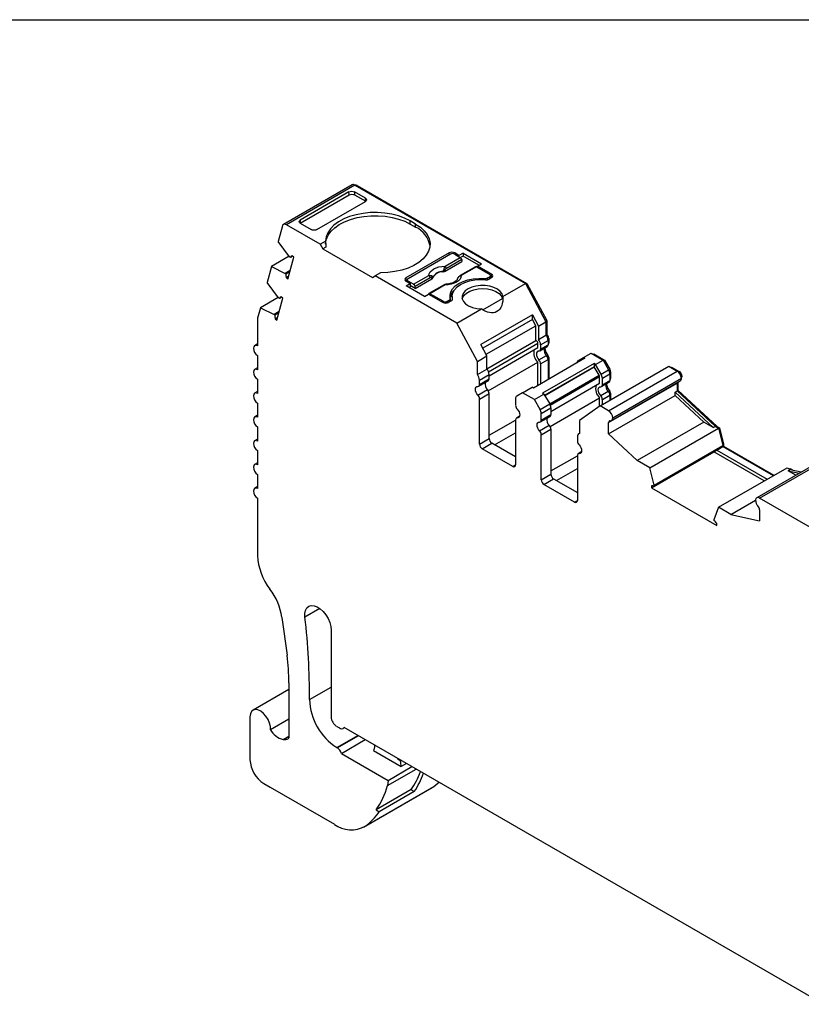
# Model space of a CAD drawing. Header units: millimetres. Extents: x 6 to 273, y 6 to 210.
# Tile 4 of 5: x 200 to 240, y 159 to 210. Entities that reach past the tile are written whole.
import ezdxf

# ---------------------------------------------------------------- set-up
doc = ezdxf.new("R2010")
doc.units = ezdxf.units.MM
doc.linetypes.add('SLD-Solid', pattern=[0])
doc.layers.add('TEXT', color=140, linetype='SLD-Solid', lineweight=25)

msp = doc.modelspace()

# ---------------------------------------------------------------- linework, layer by layer
for p, q in [((217.303, 201.048), (213.768, 199.007)), ((217.453, 201.033), (213.918, 198.992)), ((217.453, 201.033), (226.235, 195.964)), ((217.524, 200.992), (217.559, 201.013)), ((217.559, 201.013), (226.309, 195.962)), ((214.632, 199.07), (217.154, 200.526)), ((217.142, 200.682), (214.633, 199.233)), ((217.154, 200.526), (217.142, 200.682)), ((217.997, 200.352), (217.425, 200.682)), ((217.425, 200.682), (217.438, 200.526)), ((217.438, 200.526), (218.009, 200.196)), ((218.009, 200.196), (217.997, 200.352)), ((215.487, 198.74), (217.996, 200.188)), ((213.713, 198.929), (213.5, 198.133)), ((215.663, 197.984), (213.918, 198.992)), ((214.633, 199.233), (214.62, 199.063)), ((214.632, 199.07), (215.204, 198.74)), ((220.578, 199.025), (220.295, 199.189)), ((220.295, 199.025), (220.295, 199.189)), ((220.295, 199.025), (220.578, 198.862)), ((220.578, 198.862), (220.578, 199.025)), ((214.086, 197.338), (213.5, 198.133)), ((215.663, 197.984), (215.942, 198.145)), ((215.663, 197.984), (215.805, 197.74)), ((215.957, 197.827), (215.805, 197.74)), ((214.067, 197.363), (213.152, 196.835)), ((213.998, 196.19), (214.3, 197.317)), ((214.127, 197.302), (214.086, 197.338)), ((214.242, 197.368), (214.127, 197.302)), ((214.3, 197.317), (214.216, 197.392)), ((215.805, 197.74), (218.35, 196.27)), ((222.31, 197.535), (220.083, 196.25)), ((222.381, 197.474), (220.189, 196.209)), ((222.095, 196.853), (222.882, 197.308)), ((222.31, 197.433), (222.31, 197.535)), ((222.812, 197.409), (222.593, 197.535)), ((222.593, 197.535), (222.593, 197.474)), ((222.593, 197.474), (222.882, 197.308)), ((223.024, 197.531), (222.812, 197.409)), ((222.812, 197.348), (222.812, 197.409)), ((223.024, 197.368), (222.899, 197.295)), ((223.024, 197.531), (223.972, 196.984)), ((223.024, 197.531), (223.024, 197.368)), ((223.831, 196.903), (223.024, 197.368)), ((213.152, 196.835), (212.932, 196.016)), ((213.152, 196.835), (213.857, 196.485)), ((222.094, 196.6), (222.959, 197.1)), ((222.952, 197.192), (222.165, 196.738)), ((223.669, 196.829), (222.881, 196.375)), ((223.719, 196.825), (222.931, 196.37)), ((222.952, 197.192), (222.959, 197.1)), ((223.719, 196.825), (224.396, 196.433)), ((223.76, 196.862), (223.972, 196.984)), ((224.502, 196.433), (223.76, 196.862)), ((223.76, 196.801), (223.76, 196.862)), ((214.117, 196.635), (213.857, 196.485)), ((213.857, 196.485), (213.898, 196.448)), ((214.098, 196.564), (213.898, 196.448)), ((213.914, 196.265), (214.037, 196.336)), ((213.914, 196.265), (213.998, 196.19)), ((218.35, 196.27), (218.492, 196.352)), ((218.77, 196.512), (218.492, 196.352)), ((222.699, 193.923), (218.492, 196.352)), ((220.478, 195.92), (221.265, 196.374)), ((221.335, 196.259), (220.548, 195.804)), ((224.29, 196.25), (224.396, 196.311)), ((224.502, 196.27), (224.361, 196.188)), ((224.396, 196.209), (224.396, 196.311)), ((224.44, 196.234), (224.44, 196.372)), ((224.502, 196.27), (224.44, 196.306)), ((224.502, 196.27), (224.502, 196.433)), ((213.518, 195.221), (212.932, 196.016)), ((212.932, 196.016), (212.932, 196.016)), ((220.083, 196.25), (220.083, 196.086)), ((220.145, 196.122), (220.083, 196.086)), ((220.083, 196.086), (220.302, 195.96)), ((220.09, 195.837), (220.302, 195.96)), ((221.037, 195.29), (220.09, 195.837)), ((220.145, 196.148), (220.145, 196.05)), ((220.478, 195.92), (220.189, 196.086)), ((220.189, 196.086), (220.189, 196.025)), ((220.302, 195.796), (220.231, 195.756)), ((220.302, 195.96), (220.302, 195.796)), ((220.555, 195.712), (220.302, 195.858)), ((220.555, 195.712), (220.548, 195.804)), ((220.555, 195.712), (221.42, 196.211)), ((222.052, 195.896), (221.264, 195.442)), ((222.102, 195.891), (221.314, 195.437)), ((224.12, 196.161), (224.12, 196.217)), ((224.29, 196.25), (224.29, 196.162)), ((225.073, 195.293), (226.235, 195.964)), ((226.235, 195.964), (227.296, 193.995)), ((226.253, 195.929), (226.309, 195.962)), ((226.309, 195.962), (227.332, 194.065)), ((213.5, 195.246), (212.585, 194.718)), ((213.675, 195.251), (213.56, 195.184)), ((213.733, 195.2), (213.649, 195.275)), ((221.037, 195.29), (221.25, 195.413)), ((221.25, 195.413), (221.992, 194.984)), ((221.992, 195.045), (221.314, 195.437)), ((222.454, 195.301), (222.454, 195.137)), ((213.431, 194.073), (213.733, 195.2)), ((213.56, 195.184), (213.518, 195.221)), ((221.992, 194.984), (221.992, 195.045)), ((222.204, 195.045), (222.31, 195.107)), ((222.204, 195.045), (222.204, 194.958)), ((222.416, 195.066), (222.275, 194.984)), ((222.31, 195.005), (222.31, 195.107)), ((222.369, 195.038), (222.369, 195.188)), ((222.454, 195.137), (222.456, 195.098)), ((222.473, 195.13), (222.473, 195.166)), ((224.044, 194.609), (225.061, 195.195)), ((212.585, 194.718), (212.439, 194.176)), ((212.585, 194.718), (213.29, 194.367)), ((213.55, 194.518), (213.29, 194.367)), ((213.29, 194.367), (213.331, 194.331)), ((213.531, 194.446), (213.331, 194.331)), ((222.699, 193.923), (223.967, 194.655)), ((226.593, 194.353), (223.942, 192.822)), ((226.593, 194.353), (226.907, 193.77)), ((226.593, 194.11), (226.593, 194.353)), ((212.432, 194.116), (212.432, 192.746)), ((213.347, 194.148), (213.47, 194.219)), ((213.347, 194.148), (213.431, 194.073)), ((223.761, 191.954), (222.699, 193.923)), ((226.593, 194.11), (224.042, 192.637)), ((224.215, 192.316), (226.766, 193.789)), ((226.766, 193.789), (226.593, 194.11)), ((226.766, 193.02), (226.766, 193.789)), ((226.907, 193.77), (227.296, 193.995)), ((226.907, 193.77), (226.907, 193.085)), ((227.276, 194.033), (227.332, 194.065)), ((227.296, 193.995), (227.296, 193.31)), ((227.332, 194.065), (227.332, 193.356)), ((226.907, 193.085), (227.296, 193.31)), ((227.296, 193.336), (227.332, 193.356)), ((212.432, 192.847), (212.282, 192.761)), ((224.256, 192.24), (223.942, 192.822)), ((224.256, 191.571), (226.766, 193.02)), ((224.335, 191.421), (226.876, 192.888)), ((226.876, 192.661), (226.876, 192.888)), ((226.976, 192.488), (227.365, 192.712)), ((227.018, 192.807), (227.406, 193.031)), ((227.018, 192.807), (227.018, 192.579)), ((227.018, 192.579), (227.406, 192.804)), ((227.397, 193.108), (227.442, 193.133)), ((227.406, 193.031), (227.406, 192.804)), ((227.406, 192.885), (227.442, 192.906)), ((227.406, 192.852), (227.421, 192.86)), ((227.442, 193.133), (227.442, 192.906)), ((212.432, 192.256), (212.432, 191.521)), ((223.761, 191.954), (224.256, 192.24)), ((224.256, 191.554), (224.256, 192.24)), ((224.366, 191.212), (226.876, 192.661)), ((226.933, 192.029), (227.322, 192.254)), ((227.345, 192.225), (227.399, 192.257)), ((229.233, 192.151), (229.622, 192.376)), ((229.622, 192.376), (230.235, 192.022)), ((229.722, 192.318), (229.757, 192.338)), ((229.757, 192.338), (230.312, 192.018)), ((223.761, 191.269), (223.761, 191.954)), ((224.325, 190.439), (226.876, 191.912)), ((229.304, 192.11), (226.652, 190.579)), ((226.876, 190.709), (226.876, 191.912)), ((227.018, 191.831), (227.406, 192.055)), ((227.018, 191.831), (227.018, 190.791)), ((229.775, 191.838), (227.124, 190.307)), ((227.394, 192.13), (227.442, 192.157)), ((227.406, 192.055), (227.406, 191.015)), ((227.442, 192.157), (227.442, 191.035)), ((228.941, 191.983), (229.233, 192.151)), ((229.233, 192.151), (229.304, 192.11)), ((229.775, 191.838), (229.775, 191.675)), ((229.846, 191.797), (229.775, 191.838)), ((229.846, 191.797), (230.235, 192.022)), ((230.137, 191.292), (229.846, 191.797)), ((230.086, 189.658), (233.622, 191.699)), ((230.235, 192.022), (230.526, 191.517)), ((230.256, 191.986), (230.312, 192.018)), ((230.312, 192.018), (230.582, 191.549)), ((233.622, 191.699), (234.06, 191.446)), ((212.432, 191.623), (212.282, 191.536)), ((223.761, 191.269), (224.256, 191.554)), ((223.871, 190.99), (224.366, 191.276)), ((224.366, 191.048), (224.366, 191.276)), ((229.775, 191.675), (227.23, 190.205)), ((227.236, 190.194), (229.787, 191.668)), ((227.486, 189.761), (230.037, 191.235)), ((229.787, 191.668), (229.775, 191.675)), ((230.037, 191.235), (229.787, 191.668)), ((230.137, 191.292), (230.526, 191.517)), ((230.2, 191.083), (230.588, 191.308)), ((230.525, 189.405), (234.06, 191.446)), ((230.526, 191.517), (230.582, 191.549)), ((230.579, 191.384), (230.624, 191.41)), ((230.588, 191.308), (230.588, 190.967)), ((230.624, 191.41), (230.624, 191.069)), ((233.724, 191.64), (233.759, 191.661)), ((233.759, 191.661), (234.166, 191.426)), ((234.122, 191.4), (234.166, 191.426)), ((234.262, 191.16), (234.308, 191.186)), ((212.432, 191.031), (212.432, 190.296)), ((223.83, 190.671), (224.324, 190.957)), ((223.871, 190.763), (224.366, 191.048)), ((223.871, 190.763), (223.871, 190.99)), ((227.517, 189.698), (230.058, 191.165)), ((227.548, 189.375), (230.058, 190.824)), ((230.058, 190.824), (230.058, 191.165)), ((230.158, 190.651), (230.547, 190.875)), ((230.2, 190.742), (230.2, 191.083)), ((230.2, 190.742), (230.588, 190.967)), ((230.525, 188.796), (234.06, 190.837)), ((230.588, 191.048), (230.624, 191.069)), ((230.588, 191.015), (230.603, 191.023)), ((230.675, 188.91), (234.21, 190.951)), ((230.737, 189.043), (234.272, 191.084)), ((234.06, 190.837), (234.06, 190.435)), ((234.096, 190.885), (234.096, 190.477)), ((212.432, 190.398), (212.282, 190.311)), ((223.786, 190.213), (224.281, 190.499)), ((223.871, 190.014), (224.366, 190.3)), ((224.366, 187.98), (224.366, 190.3)), ((226.086, 190.334), (225.795, 190.166)), ((226.086, 190.334), (226.581, 190.62)), ((226.699, 189.981), (226.086, 190.334)), ((226.652, 190.579), (226.581, 190.62)), ((226.699, 189.981), (227.194, 190.266)), ((227.124, 190.307), (227.194, 190.266)), ((227.194, 190.266), (227.486, 189.761)), ((230.115, 190.193), (230.504, 190.417)), ((230.2, 189.994), (230.588, 190.218)), ((230.525, 188.223), (233.954, 190.203)), ((230.527, 190.388), (230.581, 190.42)), ((230.576, 190.293), (230.624, 190.32)), ((230.588, 190.218), (230.588, 189.948)), ((230.624, 190.32), (230.624, 189.969)), ((233.954, 190.374), (234.06, 190.435)), ((233.954, 190.203), (233.954, 190.374)), ((233.954, 190.374), (235.916, 188.548)), ((233.954, 190.203), (235.433, 188.826)), ((234.06, 190.456), (234.096, 190.477)), ((234.06, 190.435), (236.022, 188.609)), ((234.096, 190.477), (236.117, 188.595)), ((212.432, 189.806), (212.432, 189.072)), ((223.871, 187.694), (223.871, 190.014)), ((225.733, 190.029), (225.733, 189.688)), ((226.991, 189.476), (226.699, 189.981)), ((226.991, 189.476), (227.486, 189.761)), ((227.506, 188.603), (230.058, 190.076)), ((230.058, 189.639), (230.058, 190.076)), ((230.2, 189.724), (230.2, 189.994)), ((212.432, 189.173), (212.282, 189.086)), ((227.053, 189.267), (227.548, 189.552)), ((227.053, 188.926), (227.053, 189.267)), ((227.053, 188.926), (227.548, 189.212)), ((227.548, 189.552), (227.548, 189.212)), ((230.086, 189.658), (229.025, 188.915)), ((230.525, 189.405), (230.086, 189.658)), ((224.366, 188.143), (225.733, 188.932)), ((225.733, 188.94), (225.733, 186.619)), ((225.935, 189.124), (225.774, 189.031)), ((225.817, 189.04), (225.927, 189.104)), ((226.968, 188.376), (227.463, 188.662)), ((227.012, 188.834), (227.506, 189.12)), ((229.025, 188.915), (229.025, 188.23)), ((230.525, 188.223), (230.525, 188.796)), ((235.433, 188.826), (232.003, 186.847)), ((235.916, 188.548), (235.433, 188.826)), ((212.432, 188.582), (212.432, 187.847)), ((224.649, 187.653), (225.733, 188.279)), ((227.053, 188.177), (227.548, 188.463)), ((227.053, 185.857), (227.053, 188.177)), ((227.548, 188.463), (227.548, 186.143)), ((229.025, 188.244), (228.977, 188.216)), ((230.525, 188.223), (232.003, 186.847)), ((232.646, 186.476), (236.181, 188.517)), ((235.916, 188.548), (236.022, 188.609)), ((236.022, 188.609), (236.181, 188.517)), ((236.082, 188.574), (236.117, 188.595)), ((236.117, 188.595), (236.237, 188.525)), ((236.181, 188.517), (236.411, 187.614)), ((236.186, 188.496), (236.237, 188.525)), ((236.237, 188.525), (236.446, 187.702)), ((212.432, 187.948), (212.282, 187.862)), ((223.871, 187.694), (224.366, 187.98)), ((224.012, 187.449), (224.507, 187.735)), ((225.733, 187.027), (224.507, 187.735)), ((228.915, 188.079), (228.915, 187.851)), ((236.396, 187.673), (236.446, 187.702)), ((236.446, 187.702), (236.446, 187.585)), ((212.432, 187.357), (212.432, 186.622)), ((225.591, 186.538), (224.012, 187.449)), ((229.117, 187.287), (228.956, 187.194)), ((228.999, 187.203), (229.109, 187.267)), ((232.734, 185.442), (235.951, 187.299)), ((232.875, 185.573), (236.411, 187.614)), ((232.875, 185.523), (236.093, 187.381)), ((238.546, 185.801), (235.951, 187.299)), ((235.951, 187.299), (235.951, 187.299)), ((236.093, 187.381), (236.411, 187.564)), ((236.093, 187.381), (238.688, 185.883)), ((236.411, 187.614), (236.411, 187.564)), ((236.411, 187.564), (236.446, 187.585)), ((236.411, 187.564), (239.006, 186.066)), ((236.446, 187.585), (239.041, 186.087)), ((212.432, 186.723), (212.282, 186.637)), ((225.591, 186.538), (225.733, 186.619)), ((227.548, 186.306), (228.915, 187.095)), ((228.915, 187.103), (228.915, 184.782)), ((232.646, 186.476), (232.003, 186.847)), ((241.689, 186.971), (238.153, 184.93)), ((238.303, 184.915), (241.839, 186.956)), ((212.432, 186.132), (212.432, 185.397)), ((227.053, 185.857), (227.548, 186.143)), ((227.831, 185.816), (228.915, 186.442)), ((232.875, 185.573), (232.646, 186.476)), ((236.18, 184.435), (239.716, 186.476)), ((239.716, 186.476), (239.875, 186.384)), ((239.769, 186.323), (239.875, 186.384)), ((240.168, 186.093), (239.769, 186.323)), ((239.769, 186.323), (240.344, 186.194)), ((239.837, 186.406), (239.872, 186.427)), ((239.872, 186.427), (239.991, 186.358)), ((239.875, 186.384), (240.45, 186.256)), ((227.194, 185.612), (227.689, 185.898)), ((228.773, 184.701), (227.194, 185.612)), ((227.689, 185.898), (228.915, 185.19)), ((212.432, 185.499), (212.282, 185.412)), ((232.734, 185.542), (232.734, 185.442)), ((232.734, 185.442), (236.092, 183.503)), ((232.875, 185.523), (232.875, 185.573)), ((212.432, 184.907), (212.432, 181.955)), ((228.773, 184.701), (228.915, 184.782)), ((236.823, 184.064), (238.091, 184.796)), ((242.88, 182.272), (238.303, 184.915)), ((236.18, 184.435), (235.951, 183.797)), ((236.823, 184.064), (236.18, 184.435)), ((238.303, 184.306), (238.303, 183.733)), ((235.951, 183.797), (235.951, 183.748)), ((236.092, 183.503), (236.092, 183.604)), ((236.823, 184.064), (238.303, 183.733)), ((215.646, 179.223), (214.874, 178.778)), ((213.69, 178.769), (213.954, 176.815)), ((216.228, 178.106), (216.228, 173.644)), ((214.052, 175.053), (212.2, 173.984)), ((214.052, 175.399), (214.052, 172.557)), ((215.107, 174.532), (216.228, 175.18)), ((212.045, 173.64), (212.045, 171.436)), ((214.052, 173.523), (213.103, 172.975)), ((216.511, 173.154), (216.653, 173.073)), ((216.853, 173.053), (216.911, 173.087)), ((241.593, 158.838), (216.898, 173.095)), ((213.746, 172.479), (214.052, 172.656)), ((216.521, 172.061), (217.605, 172.686)), ((217.638, 172.667), (216.554, 172.042)), ((216.754, 171.763), (217.979, 172.47)), ((216.554, 172.042), (216.521, 172.061)), ((216.754, 171.763), (219.16, 170.374)), ((218.413, 171.907), (219.842, 171.082)), ((219.744, 171.407), (219.782, 171.429)), ((219.802, 171.373), (219.744, 171.407)), ((219.133, 170.104), (220.605, 170.954)), ((219.16, 170.374), (220.385, 171.081)), ((219.802, 171.373), (219.841, 171.396)), ((220.113, 171.238), (219.842, 171.082)), ((212.752, 170.211), (213.087, 170.018)), ((213.087, 170.018), (216.395, 168.108)), ((217.895, 167.959), (221.43, 170)), ((217.975, 168.011), (221.511, 170.052)), ((220.345, 169.894), (218.542, 168.853)), ((219.16, 170.374), (219.133, 170.104)), ((220.345, 169.894), (220.509, 169.799)), ((221.43, 170), (221.511, 170.052)), ((220.509, 169.799), (218.706, 168.758)), ((218.542, 168.853), (218.706, 168.758))]:
    msp.add_line(p, q)
at = {"flags": 128}
for points in [[(220.295, 199.189), (220.011, 199.33), (219.693, 199.446), (219.35, 199.534), (218.988, 199.592), (218.616, 199.618), (218.24, 199.613), (217.87, 199.575), (217.514, 199.507), (217.179, 199.41), (216.872, 199.285), (216.6, 199.135), (216.37, 198.964), (216.185, 198.775), (216.051, 198.573), (215.969, 198.361), (215.942, 198.145)], [(215.942, 197.984), (215.944, 198.04), (215.984, 198.252), (216.077, 198.458), (216.221, 198.654), (216.413, 198.837), (216.648, 199.001), (216.921, 199.144), (217.228, 199.263), (217.561, 199.355), (217.913, 199.418), (218.278, 199.451), (218.647, 199.454), (219.013, 199.425), (219.368, 199.367), (219.705, 199.279), (220.016, 199.165), (220.295, 199.025)], [(213.918, 198.992), (213.883, 199.009), (213.85, 199.019), (213.818, 199.021), (213.789, 199.016), (213.763, 199.004), (213.741, 198.985), (213.725, 198.96), (213.713, 198.929)], [(220.578, 199.025), (220.823, 198.861), (221.024, 198.678), (221.176, 198.48), (221.276, 198.271), (221.322, 198.056), (221.312, 197.839), (221.248, 197.626), (221.13, 197.42), (220.961, 197.226), (220.744, 197.049), (220.485, 196.893), (220.189, 196.759), (219.862, 196.653), (219.511, 196.575), (219.145, 196.528), (218.77, 196.512)], [(221.265, 196.374), (221.281, 196.467), (221.329, 196.557), (221.406, 196.64), (221.509, 196.712), (221.634, 196.772), (221.778, 196.816), (221.933, 196.844), (222.095, 196.853)], [(221.42, 196.211), (221.417, 196.247), (221.414, 196.275)], [(221.474, 196.287), (221.475, 196.279), (221.475, 196.272)], [(221.988, 196.568), (221.987, 196.577), (221.987, 196.583)], [(222.091, 196.665), (222.092, 196.629), (222.094, 196.6)], [(222.931, 196.37), (222.915, 196.277), (222.867, 196.187), (222.79, 196.104), (222.687, 196.032), (222.562, 195.972), (222.419, 195.928), (222.263, 195.901), (222.102, 195.891)], [(222.773, 196.278), (222.773, 196.278), (222.774, 196.279), (222.776, 196.278), (222.779, 196.277)], [(222.367, 195.205), (222.353, 195.37), (222.392, 195.534), (222.483, 195.692), (222.622, 195.836), (222.805, 195.964), (223.026, 196.07), (223.277, 196.15), (223.549, 196.203), (223.834, 196.225), (224.12, 196.217)], [(222.473, 195.166), (222.455, 195.328), (222.491, 195.49), (222.578, 195.645), (222.714, 195.787), (222.894, 195.913), (223.111, 196.017), (223.358, 196.095), (223.627, 196.146), (223.907, 196.166), (224.188, 196.156)], [(225.073, 195.293), (225.032, 195.431), (224.938, 195.559), (224.796, 195.671), (224.613, 195.762), (224.4, 195.826), (224.166, 195.86), (223.925, 195.863), (223.689, 195.834), (223.471, 195.775), (223.283, 195.688), (223.133, 195.579), (223.03, 195.453), (222.98, 195.317), (222.985, 195.178), (223.044, 195.043), (223.155, 194.92), (223.312, 194.814), (223.507, 194.732), (223.729, 194.678), (223.967, 194.655)], [(221.314, 195.437), (221.301, 195.443), (221.289, 195.446), (221.277, 195.446), (221.267, 195.443), (221.258, 195.437), (221.251, 195.428), (221.246, 195.416), (221.245, 195.41)], [(222.985, 195.178), (222.998, 195.222), (223.075, 195.354), (223.202, 195.473), (223.373, 195.572), (223.578, 195.645), (223.808, 195.689), (224.048, 195.702), (224.288, 195.683), (224.513, 195.633), (224.713, 195.554), (224.876, 195.451), (224.994, 195.33), (225.061, 195.195)], [(212.432, 192.746), (212.351, 192.774), (212.282, 192.761), (212.236, 192.708), (212.22, 192.624), (212.236, 192.52), (212.282, 192.414), (212.351, 192.322), (212.432, 192.256)], [(226.933, 192.479), (226.881, 192.471), (226.84, 192.442), (226.814, 192.392), (226.805, 192.327), (226.814, 192.252), (226.84, 192.173), (226.881, 192.097), (226.933, 192.029)], [(212.432, 191.521), (212.351, 191.549), (212.282, 191.536), (212.236, 191.483), (212.22, 191.399), (212.236, 191.296), (212.282, 191.19), (212.351, 191.097), (212.432, 191.031)], [(234.063, 190.866), (234.062, 190.859), (234.06, 190.837)], [(212.432, 190.296), (212.351, 190.325), (212.282, 190.311), (212.236, 190.258), (212.22, 190.174), (212.236, 190.071), (212.282, 189.965), (212.351, 189.872), (212.432, 189.806)], [(223.786, 190.213), (223.734, 190.28), (223.693, 190.357), (223.668, 190.436), (223.659, 190.511), (223.668, 190.576), (223.693, 190.625), (223.734, 190.655), (223.786, 190.662)], [(230.115, 190.193), (230.063, 190.26), (230.022, 190.336), (229.996, 190.415), (229.987, 190.491), (229.996, 190.555), (230.022, 190.605), (230.063, 190.634), (230.115, 190.642)], [(225.817, 189.489), (225.87, 189.422), (225.91, 189.345), (225.936, 189.266), (225.945, 189.191), (225.936, 189.126), (225.91, 189.077), (225.87, 189.048), (225.817, 189.04)], [(212.432, 189.072), (212.351, 189.1), (212.282, 189.086), (212.236, 189.034), (212.22, 188.949), (212.236, 188.846), (212.282, 188.74), (212.351, 188.647), (212.432, 188.582)], [(226.968, 188.376), (226.916, 188.443), (226.875, 188.52), (226.85, 188.599), (226.841, 188.674), (226.85, 188.739), (226.875, 188.788), (226.916, 188.818), (226.968, 188.825)], [(212.432, 187.847), (212.351, 187.875), (212.282, 187.862), (212.236, 187.809), (212.22, 187.724), (212.236, 187.621), (212.282, 187.515), (212.351, 187.422), (212.432, 187.357)], [(228.999, 187.652), (229.051, 187.585), (229.092, 187.509), (229.118, 187.43), (229.127, 187.354), (229.118, 187.29), (229.092, 187.24), (229.051, 187.211), (228.999, 187.203)], [(212.432, 186.622), (212.351, 186.65), (212.282, 186.637), (212.236, 186.584), (212.22, 186.499), (212.236, 186.396), (212.282, 186.29), (212.351, 186.198), (212.432, 186.132)], [(212.432, 185.397), (212.351, 185.425), (212.282, 185.412), (212.236, 185.359), (212.22, 185.275), (212.236, 185.172), (212.282, 185.066), (212.351, 184.973), (212.432, 184.907)], [(214.874, 178.778), (214.87, 178.964), (214.903, 179.125), (214.971, 179.252), (215.071, 179.338), (215.197, 179.378), (215.343, 179.37), (215.5, 179.313), (215.659, 179.213), (215.812, 179.073), (215.951, 178.902), (216.068, 178.709), (216.156, 178.504), (216.21, 178.3), (216.228, 178.106)], [(213.103, 172.975), (213.097, 173.143), (213.053, 173.324), (212.974, 173.507), (212.867, 173.677), (212.739, 173.822), (212.599, 173.932), (212.457, 174), (212.324, 174.019), (212.209, 173.989), (212.12, 173.911), (212.064, 173.792), (212.045, 173.64)], [(218.467, 172.188), (218.453, 172.102), (218.424, 171.95)], [(221.511, 170.052), (221.73, 170.225), (221.784, 170.273)]]:
    msp.add_lwpolyline(points, dxfattribs=at)
for centre, radius, start, end in [((217.365, 200.909), 0.152, 54.6724, 114.0171), ((217.5, 200.93), 0.102, 54.3468, 109.6073), ((220.041, 197.679), 1.3, 9.9292, 65.5864), ((214.294, 197.226), 0.183, 115.1262, 155.5999), ((222.452, 197.263), 0.307, 62.6098, 117.3902), ((222.487, 197.27), 0.231, 62.6097, 117.3903), ((222.798, 197.177), 0.155, 5.689, 57.1991), ((222.011, 196.723), 0.155, 5.689, 57.1991), ((223.689, 196.784), 0.0498, 54.0182, 114.6714), ((214.439, 196.403), 0.543, 175.1886, 194.6786), ((221.181, 196.243), 0.155, 5.689, 57.1991), ((221.306, 196.321), 0.118, 336.668, 18.1748), ((221.976, 196.011), 0.573, 88.8448, 151.1498), ((221.976, 195.997), 0.571, 88.8136, 151.181), ((221.768, 196.283), 0.5, 49.8822, 58.7426), ((222.902, 196.33), 0.0497, 54.016, 114.6959), ((224.373, 196.372), 0.0655, 290.7834, 69.2166), ((224.471, 196.352), 0.0873, 290.7834, 69.2166), ((220.114, 196.168), 0.0873, 110.7831, 249.2167), ((220.212, 196.148), 0.0655, 110.7834, 249.2166), ((220.394, 195.789), 0.155, 5.689, 57.1991), ((222.072, 195.852), 0.0484, 53.1027, 115.5868), ((224.151, 196.515), 0.3, 264.1493, 297.6352), ((224.221, 196.455), 0.301, 263.6693, 297.5976), ((213.726, 195.109), 0.183, 115.1262, 155.5999), ((223.021, 195.122), 0.675, 133.914, 169.1468), ((222.098, 195.25), 0.231, 242.6097, 297.3903), ((222.133, 195.257), 0.307, 242.6097, 297.3903), ((222.275, 195.192), 0.0925, 292.3205, 7.6742), ((222.382, 195.151), 0.0919, 292.1145, 9.0942), ((213.872, 194.285), 0.543, 175.1882, 194.6783), ((212.662, 194.118), 0.23, 165.5734, 180.5105), ((226.945, 193.01), 0.462, 2.6816, 40.481), ((227.129, 193.117), 0.313, 2.9317, 49.656), ((226.748, 192.893), 0.128, 357.891, 82.031), ((226.556, 192.785), 0.462, 2.6816, 40.481), ((227.308, 192.793), 0.0995, 305.3056, 6.0066), ((227.392, 192.901), 0.0497, 305.3056, 6.0066), ((227.3, 192.38), 0.631, 163.8912, 227.8164), ((226.934, 192.564), 0.0853, 269.3919, 10.3655), ((227.591, 192.542), 0.395, 168.7921, 226.9559), ((227.859, 192.689), 0.631, 184.995, 223.2821), ((227.096, 192.04), 0.311, 2.8262, 43.4312), ((227.286, 192.15), 0.156, 2.8263, 43.4312), ((226.707, 191.815), 0.311, 2.8262, 43.4312), ((229.024, 191.865), 0.144, 125.0293, 179.621), ((223.409, 190.969), 0.462, 2.6816, 40.481), ((223.904, 191.254), 0.462, 2.6816, 40.481), ((229.914, 191.16), 0.144, 1.9565, 31.1438), ((229.767, 191.068), 0.433, 1.9565, 31.1437), ((230.156, 191.293), 0.433, 1.9565, 31.1437), ((230.335, 191.4), 0.289, 1.9565, 31.1437), ((233.811, 191.057), 0.462, 3.3118, 57.3419), ((234, 191.166), 0.309, 3.6632, 57.3174), ((234.207, 191.18), 0.101, 309.7322, 3.3504), ((223.787, 190.747), 0.0853, 269.3919, 10.3655), ((224.55, 190.787), 0.395, 168.7921, 226.9559), ((224.267, 191.038), 0.0995, 305.3056, 6.0066), ((230.482, 190.543), 0.631, 163.8912, 227.8164), ((230.116, 190.727), 0.0853, 269.3919, 10.3654), ((230.773, 190.705), 0.395, 168.7921, 226.9559), ((231.041, 190.852), 0.631, 184.995, 223.2821), ((230.49, 190.956), 0.0995, 305.3055, 6.0066), ((230.574, 191.064), 0.0497, 305.3055, 6.0066), ((234.126, 191.071), 0.147, 304.9756, 4.8118), ((223.56, 189.999), 0.311, 2.8262, 43.4312), ((224.055, 190.285), 0.311, 2.8262, 43.4312), ((229.889, 189.979), 0.311, 2.8262, 43.4312), ((230.278, 190.203), 0.311, 2.8262, 43.4312), ((230.468, 190.313), 0.156, 2.8262, 43.4312), ((225.883, 190.044), 0.151, 125.698, 185.6204), ((226.044, 189.703), 0.311, 182.8262, 223.4312), ((227.115, 189.538), 0.433, 1.9565, 31.1437), ((226.62, 189.252), 0.433, 1.9565, 31.1437), ((227.449, 189.201), 0.0995, 305.3055, 6.0066), ((230.275, 189.016), 0.462, 3.3118, 57.3419), ((225.817, 188.955), 0.0853, 89.3919, 190.3655), ((226.969, 188.91), 0.0853, 269.3919, 10.3654), ((227.732, 188.95), 0.395, 168.7921, 226.9559), ((227.237, 188.448), 0.311, 2.8262, 43.4312), ((230.609, 188.811), 0.0853, 89.3919, 190.3656), ((230.612, 189.023), 0.127, 268.9987, 8.9426), ((226.742, 188.162), 0.311, 2.8262, 43.4312), ((229.044, 188.1), 0.131, 98.3858, 189.5016), ((224.178, 187.708), 0.307, 182.6055, 237.3945), ((224.673, 187.994), 0.307, 182.6056, 237.3945), ((229.226, 187.866), 0.311, 182.8262, 223.4312), ((228.999, 187.118), 0.0853, 89.3918, 190.3654), ((225.646, 186.605), 0.0873, 230.7968, 9.2141), ((227.855, 186.157), 0.307, 182.6055, 237.3945), ((227.36, 185.871), 0.307, 182.6055, 237.3945), ((232.772, 185.288), 0.258, 66.2735, 98.4316), ((228.828, 184.768), 0.0873, 230.7968, 9.2141), ((238.22, 184.814), 0.13, 50.5335, 187.5166), ((238.56, 184.827), 0.47, 183.5811, 223.3478), ((237.992, 184.29), 0.311, 2.826, 43.4314), ((235.512, 183.177), 0.72, 36.3626, 52.4858), ((215.469, 182.089), 3.04, 182.5169, 217.9243), ((210.516, 178.273), 3.213, 8.8887, 37.3196), ((181.967, 174.842), 33.141, 359.4648, 6.8203), ((203.433, 175.371), 10.619, 0.1524, 7.8179), ((218.159, 174.638), 3.053, 181.9822, 237.5703), ((216.842, 173.672), 0.615, 182.6055, 237.3945), ((214.035, 173.518), 1.079, 210.2544, 254.4541), ((216.764, 173.209), 0.176, 230.7518, 319.4672), ((216.299, 171.648), 0.469, 14.2145, 57.1004), ((217.804, 172.079), 0.633, 344.2778, 348.2328), ((213.58, 171.506), 1.537, 182.6055, 237.3945), ((219.963, 171.762), 0.417, 215.159, 238.2975), ((215.111, 170.579), 4.758, 6.0734, 9.6122), ((217.224, 172.118), 3.833, 324.5229, 340.2591), ((217.214, 172.046), 3.989, 325.7143, 340.8436), ((215.311, 171.142), 3.96, 324.6861, 344.813), ((216.202, 170.476), 3.037, 305.7368, 325.5495), ((217.26, 169.28), 1.457, 233.5833, 299.4055)]:
    msp.add_arc(centre, radius, start, end)
for points, knots in [([(217.142, 200.682), (217.175, 200.701), (217.228, 200.716), (217.339, 200.716), (217.392, 200.701), (217.425, 200.682)], [0, 0, 0, 0, 0.5, 0.5, 1, 1, 1, 1]), ([(217.154, 200.526), (217.188, 200.545), (217.241, 200.56), (217.351, 200.56), (217.404, 200.545), (217.438, 200.526)], [0, 0, 0, 0, 0.5, 0.5, 1, 1, 1, 1]), ([(217.997, 200.352), (218.03, 200.333), (218.055, 200.302), (218.055, 200.238), (218.03, 200.208), (217.996, 200.188)], [0, 0, 0, 0, 0.5, 0.5, 1, 1, 1, 1]), ([(214.632, 199.07), (214.599, 199.089), (214.574, 199.119), (214.574, 199.183), (214.599, 199.214), (214.633, 199.233)], [0, 0, 0, 0, 0.5, 0.5, 1, 1, 1, 1]), ([(215.487, 198.74), (215.454, 198.721), (215.401, 198.706), (215.29, 198.706), (215.237, 198.72), (215.204, 198.74)], [0, 0, 0, 0, 0.5, 0.5, 1, 1, 1, 1]), ([(221.265, 196.374), (221.279, 196.377), (221.306, 196.384), (221.348, 196.383), (221.386, 196.376), (221.407, 196.364), (221.418, 196.358)], [0, 0, 0, 0, 0.251221, 0.500849, 0.763425, 1, 1, 1, 1]), ([(221.418, 196.358), (221.425, 196.353), (221.442, 196.34), (221.463, 196.316), (221.47, 196.297), (221.474, 196.287)], [0, 0, 0, 0, 0.265902, 0.599333, 1, 1, 1, 1]), ([(221.42, 196.211), (221.425, 196.214), (221.429, 196.217), (221.433, 196.22), (221.437, 196.222), (221.441, 196.225), (221.445, 196.228), (221.448, 196.232), (221.452, 196.235), (221.455, 196.238), (221.456, 196.24), (221.458, 196.241), (221.459, 196.243), (221.462, 196.246), (221.464, 196.25), (221.466, 196.253), (221.468, 196.255), (221.469, 196.257), (221.47, 196.259), (221.472, 196.263), (221.474, 196.268), (221.475, 196.272)], [0, 0, 0, 0, 0.0000193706, 0.0000193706, 0.0000193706, 0.0000387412, 0.0000387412, 0.0000387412, 0.0000581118, 0.0000581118, 0.0000581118, 0.00006778, 0.00006778, 0.00006778, 0.0000871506, 0.0000871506, 0.0000871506, 0.0000968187, 0.0000968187, 0.0000968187, 0.0001214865, 0.0001214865, 0.0001214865, 0.0001214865]), ([(222.091, 196.665), (222.079, 196.653), (222.049, 196.623), (222.01, 196.598), (221.987, 196.583)], [0, 0, 0, 0, 0.389276, 1, 1, 1, 1]), ([(221.988, 196.568), (221.994, 196.569), (222, 196.57), (222.007, 196.571), (222.013, 196.572), (222.019, 196.573), (222.025, 196.574), (222.031, 196.576), (222.037, 196.577), (222.043, 196.579), (222.046, 196.58), (222.048, 196.581), (222.051, 196.581), (222.057, 196.583), (222.062, 196.585), (222.068, 196.587), (222.07, 196.589), (222.073, 196.59), (222.075, 196.591), (222.082, 196.594), (222.088, 196.597), (222.094, 196.6)], [0, 0, 0, 0, 0.0000193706, 0.0000193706, 0.0000193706, 0.0000387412, 0.0000387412, 0.0000387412, 0.0000581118, 0.0000581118, 0.0000581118, 0.0000677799, 0.0000677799, 0.0000677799, 0.0000871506, 0.0000871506, 0.0000871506, 0.0000968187, 0.0000968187, 0.0000968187, 0.0001214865, 0.0001214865, 0.0001214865, 0.0001214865]), ([(222.779, 196.277), (222.771, 196.268), (222.754, 196.247), (222.733, 196.208), (222.726, 196.176), (222.722, 196.159)], [0, 0, 0, 0, 0.265902, 0.599333, 1, 1, 1, 1]), ([(222.773, 196.278), (222.762, 196.262), (222.743, 196.233), (222.733, 196.2), (222.728, 196.185)], [0, 0, 0, 0, 0.544631, 1, 1, 1, 1]), ([(222.881, 196.375), (222.86, 196.361), (222.821, 196.336), (222.788, 196.296), (222.773, 196.278)], [0, 0, 0, 0, 0.553024, 1, 1, 1, 1]), ([(222.931, 196.37), (222.917, 196.366), (222.89, 196.356), (222.849, 196.335), (222.81, 196.308), (222.789, 196.287), (222.779, 196.277)], [0, 0, 0, 0, 0.251221, 0.500849, 0.763425, 1, 1, 1, 1]), ([(222.155, 195.929), (222.138, 195.927), (222.105, 195.923), (222.069, 195.905), (222.052, 195.896)], [0, 0, 0, 0, 0.512278, 1, 1, 1, 1]), ([(222.102, 195.891), (222.115, 195.905), (222.135, 195.925), (222.15, 195.928), (222.154, 195.928)], [0, 0, 0, 0, 0.682117, 1, 1, 1, 1]), ([(222.726, 196.184), (222.723, 196.173), (222.715, 196.15), (222.665, 196.092), (222.574, 196.029), (222.444, 195.976), (222.301, 195.94), (222.2, 195.934), (222.156, 195.931)], [0, 0, 0, 0, 0.145119, 0.313868, 0.494125, 0.673466, 0.855275, 1, 1, 1, 1]), ([(225.073, 195.293), (225.081, 195.13), (225.063, 194.967), (224.963, 194.69), (224.878, 194.579), (224.657, 194.451), (224.521, 194.435), (224.24, 194.492), (224.097, 194.563), (223.967, 194.655)], [0, 0, 0, 0, 0.25, 0.25, 0.5, 0.5, 0.75, 0.75, 1, 1, 1, 1]), ([(213.746, 172.479), (213.812, 172.468), (213.871, 172.471), (213.974, 172.5), (214.016, 172.524), (214.052, 172.557)], [0, 0, 0, 0, 0.25, 0.25, 0.4638712, 0.4638712, 0.4638712, 0.4638712])]:
    msp.add_open_spline(points, degree=3, knots=knots)
for points in [[(215.942, 198.145), (215.942, 198.042), (215.947, 197.935), (215.957, 197.827)], [(222.095, 196.853), (222.068, 196.822), (222.044, 196.773), (222.028, 196.71)], [(221.414, 196.275), (221.391, 196.282), (221.363, 196.275), (221.335, 196.259)], [(221.414, 196.275), (221.446, 196.279), (221.465, 196.283), (221.474, 196.287)], [(222.028, 196.71), (222.016, 196.664), (222.003, 196.621), (221.987, 196.583)], [(222.165, 196.738), (222.138, 196.722), (222.111, 196.698), (222.091, 196.665)]]:
    msp.add_open_spline(points, degree=3)
at = {"layer": 'TEXT'}
msp.add_line((6.35, 209.55), (273.05, 209.55), dxfattribs=at)

doc.saveas('drawing.dxf')
